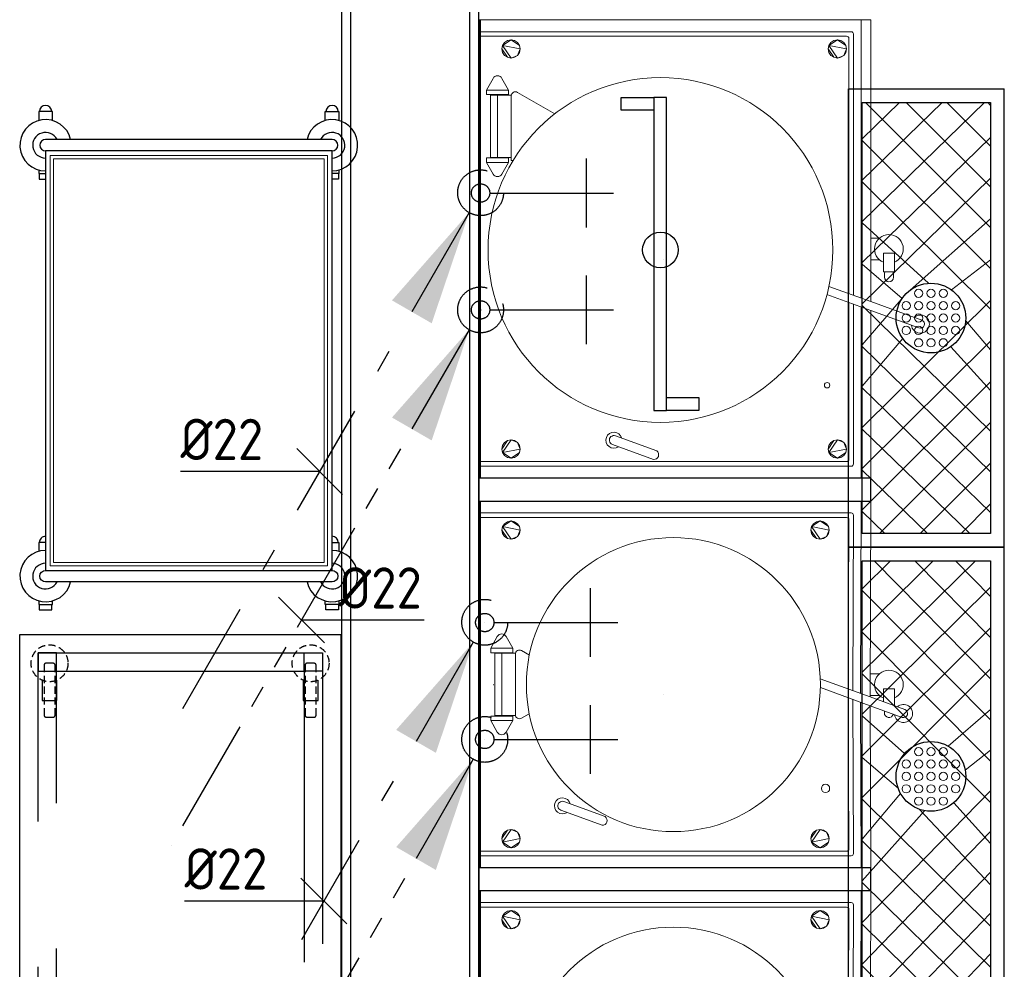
# Model space of a CAD drawing. Header units: millimetres. Extents: x -110 to 230337154, y -20 to 1103899040.
# Tile 27 of 58: x 115176824 to 115178972, y 551929401 to 551931473. Entities that reach past the tile are written whole.
import ezdxf

# ---------------------------------------------------------------- set-up
doc = ezdxf.new("R2010")
doc.units = ezdxf.units.MM
doc.header["$LTSCALE"] = 50
for name, pattern in [('2322109', [10, 5, -2, 1, -2]), ('2322109_a', [10, 5, -2, 1, -2]), ('2322110', [10, 5, -1, 1, -1, 1, -1]), ('2322110_a', [10, 5, -1, 1, -1, 1, -1]), ('DASHED', [19.049999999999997, 12.7, -6.35]), ('DASHED2', [9.375, 6.25, -3.125]), ('SMALL_DASH', [1.5, 0.5, -1])]:
    doc.linetypes.add(name, pattern=pattern)
doc.layers.get('0').update_dxf_attribs({"lineweight": 5})
for name, color, linetype in [('2D APPARATUUR', 7, 'Continuous'), ('2D APPARATUUR ONDERBOUW', 40, 'DASHED'), ('ONDERLEGGER ALN_L73.11_Apparaten', 252, 'Continuous'), ('ONDERLEGGER Vloergoot-Put', 251, 'Continuous'), ('WL531---', 5, '2322109'), ('WL532---', 1, '2322110'), ('WM531---', 1, 'Continuous'), ('WM532---', 1, 'Continuous')]:
    doc.layers.add(name, color=color, linetype=linetype)
doc.layers.get('ONDERLEGGER ALN_L73.11_Apparaten').off()
doc.styles.add('DVD_VBC_Arial', font='arial.ttf')
doc.styles.add('STABICAD-018', font='ISOCP.SHX', dxfattribs={"height": 90})

# ---------------------------------------------------------------- blocks, each defined once
blk = doc.blocks.new('*U45')
at = {"layer": 'ONDERLEGGER Vloergoot-Put', "lineweight": 5}
h = blk.add_hatch(dxfattribs=at)
h.set_pattern_fill('NET', color=256, scale=20, angle=45, style=0)
h.set_pattern_definition([(45, (-11346.43256040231, -8445.859510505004), (-44.90128060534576, 44.90128060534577), []), (135, (-11346.43256040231, -8445.859510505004), (-44.90128060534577, -44.90128060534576), [])])
edge = h.paths.add_edge_path(flags=16)
edge.add_arc((0, -150), 76.02373345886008, 0, 360)
h.paths.add_polyline_path([(-470, -7.275957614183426e-12), (470, 0), (470, -280), (-470, -280.0000000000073)])
at = {"layer": 'ONDERLEGGER Vloergoot-Put'}
for p, q in [((-500, -310.0000000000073), (-500, 29.99999999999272)), ((-500, 29.99999999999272), (500, 30)), ((500, 30), (500, -310)), ((-470, -7.275957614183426e-12), (470, 0)), ((470, 0), (470, -280)), ((-470, -280.0000000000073), (-470, -7.275957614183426e-12)), ((470, -280), (-470, -280.0000000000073)), ((-500, -310.0000000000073), (500, -310))]:
    blk.add_line(p, q, dxfattribs=at)
blk.add_circle((0, -150), 76.02373345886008, dxfattribs=at)
at = {"layer": 'ONDERLEGGER Vloergoot-Put', "lineweight": 5}
for centre in [(-27, -96), (0, -96), (27, -96), (-54, -123), (-27, -123), (0, -123), (27, -123), (54, -123), (-54, -150), (-27, -150), (0, -150), (27, -150), (54, -150), (-54, -177), (-27, -177), (0, -177), (27, -177), (54, -177), (-27, -204), (0, -204), (27, -204)]:
    blk.add_circle(centre, 9, dxfattribs=at)
blk = doc.blocks.new('WIEL MET REM')
at = {"layer": '2D APPARATUUR ONDERBOUW', "linetype": 'DASHED2', "ltscale": 0.05}
blk.add_lwpolyline([(-113.384036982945, -52.22456248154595), (-4, -52.22456248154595, 0.414213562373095), (0, -48.22456248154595), (0, -32.22456248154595, 0.414213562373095), (-4, -28.22456248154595), (-113.384036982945, -28.22456248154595, 0.414213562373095), (-117.384036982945, -32.22456248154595), (-117.384036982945, -48.22456248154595, 0.414213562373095)], format="xyb", close=True, dxfattribs=at)
at = {"layer": '2D APPARATUUR ONDERBOUW', "linetype": 'DASHED2', "ltscale": 5}
blk.add_lwpolyline([(-36.8252048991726, -24.04062875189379), (-80.99865854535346, -24.04062875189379), (-80.99865854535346, -56.4084962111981), (-36.8252048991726, -56.4084962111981)], dxfattribs=at)
at = {"layer": '2D APPARATUUR ONDERBOUW', "linetype": 'DASHED2', "ltscale": 0.05}
blk.add_circle((0, -40.22456248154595), 40.22456248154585, dxfattribs=at)
blk = doc.blocks.new('Mobiel werktafel 1400x700')
at = {"layer": '2D APPARATUUR'}
blk.add_lwpolyline([(57.38409040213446, 700.4331736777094), (1457.411660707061, 700.4331736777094), (1457.411660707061, 2.852521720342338e-05), (57.38409040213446, 2.852521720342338e-05)], close=True, dxfattribs=at)
at = {"layer": '2D APPARATUUR ONDERBOUW'}
for points in [[(97.38409040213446, 660.4331736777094), (1417.411660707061, 660.4331736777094), (1417.411660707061, 40.0000285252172), (97.38409040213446, 40.0000285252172)], [(137.3840904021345, 620.4331736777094), (97.38409040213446, 620.4331736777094), (97.38409040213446, 660.4331736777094), (137.3840904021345, 660.4331736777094)], [(1377.411660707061, 620.4331736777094), (1417.411660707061, 620.4331736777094), (1417.411660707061, 660.4331736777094), (1377.411660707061, 660.4331736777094)], [(137.3840904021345, 620.4331736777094), (1377.411660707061, 620.4331736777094), (1377.411660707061, 80.0000285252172), (137.3840904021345, 80.0000285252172)], [(97.38409040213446, 40.0000285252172), (137.3840904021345, 40.0000285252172), (137.3840904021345, 80.0000285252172), (97.38409040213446, 80.0000285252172)], [(1377.411660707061, 80.0000285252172), (1417.411660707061, 80.0000285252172), (1417.411660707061, 40.0000285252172), (1377.411660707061, 40.0000285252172)]]:
    blk.add_lwpolyline(points, close=True, dxfattribs=at)
for p in [(117.3840904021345, 675.5146795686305), (1394.719020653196, 675.5146795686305), (117.3840904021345, 106.0082362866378), (1394.719020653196, 106.0082362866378)]:
    blk.add_blockref('WIEL MET REM', p)
blk = doc.blocks.new('ASCOBLOK MES150')
at = {"lineweight": 9}
for p, q in [((0, 0), (0, 854.999332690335)), ((0, 854.999332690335), (1000, 854.999332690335)), ((0, 853.499332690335), (1000, 853.499332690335)), ((0, 851.499332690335), (1000, 851.499332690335)), ((26, 851.499332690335), (26, 42.99933269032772)), ((36, 52.99933269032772), (36, 851.499332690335)), ((663.3033647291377, 824.1658324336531), (688.7331405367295, 838.599352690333)), ((688.7331405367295, 838.599352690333), (698.7331405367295, 838.599352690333)), ((688.7331405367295, 838.599352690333), (688.7331405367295, 790.599352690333)), ((698.7331405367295, 838.599352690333), (698.7331405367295, 790.599352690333)), ((846.7331405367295, 838.599352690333), (836.7331405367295, 838.599352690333)), ((836.7331405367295, 838.599352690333), (836.7331405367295, 790.599352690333)), ((872.1629163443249, 824.1658324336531), (846.7331405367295, 838.599352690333)), ((846.7331405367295, 838.599352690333), (846.7331405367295, 790.599352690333)), ((964, 851.499332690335), (964, 52.99933269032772)), ((974, 42.99933269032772), (974, 851.499332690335)), ((1000, 854.999332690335), (1000, 0)), ((699.7331405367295, 829.599352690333), (835.7331405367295, 829.599352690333)), ((699.7331405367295, 784.599352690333), (699.7331405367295, 829.599352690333)), ((835.7331405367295, 829.599352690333), (835.7331405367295, 784.599352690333)), ((688.7331405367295, 790.599352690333), (663.3033645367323, 805.032872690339)), ((699.7331405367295, 814.599352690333), (835.7331405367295, 814.599352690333)), ((846.7331405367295, 790.599352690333), (872.1629165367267, 805.032872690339)), ((698.7331405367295, 790.599352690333), (688.7331405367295, 790.599352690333)), ((692.7331405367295, 780.6306853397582), (692.7331405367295, 784.599352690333)), ((692.7331405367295, 784.599352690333), (833.7331405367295, 784.599352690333)), ((835.7331405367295, 784.599352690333), (699.7331405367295, 784.599352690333)), ((836.7331405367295, 790.599352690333), (846.7331405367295, 790.599352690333)), ((841.5273691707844, 771.0993526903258), (794.630115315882, 689.8709251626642)), ((73.42705132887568, 564.0184881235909), (40.65889297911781, 473.9887129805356)), ((59.45274539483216, 467.148310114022), (92.22090374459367, 557.1780852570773)), ((400.7058947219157, 95.83321410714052), (365.8254573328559, 0)), ((384.9806572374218, 0), (418.3138041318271, 91.58206841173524)), ((383.2957856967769, 47.99933269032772), (41, 47.99933269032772)), ((959, 47.99933269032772), (402.4509856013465, 47.99933269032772)), ((31, 37.99933269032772), (379.6560833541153, 37.99933269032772)), ((398.8112832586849, 37.99933269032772), (969, 37.99933269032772)), ((0, 20.95988969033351), (373.4542332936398, 20.95988969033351)), ((365.8254573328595, 0), (0, 0)), ((327.6714589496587, -104.8272490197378), (365.8254573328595, 0)), ((384.9806572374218, 0), (344.5859261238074, -110.9836115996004)), ((1000, 0), (384.9806572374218, 0)), ((392.6094331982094, 20.95988969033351), (1000, 20.95988969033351)), ((476.5017892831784, 0), (476.5017892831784, -18.67788568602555)), ((523.4985279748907, 0), (523.4985279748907, -18.44738724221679)), ((445.7041443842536, -29.29753093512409), (438.3591418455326, -29.32658087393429)), ((450.6421386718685, -30.70513626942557), (445.7041443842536, -29.29753093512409)), ((450.3999999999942, -27.56539017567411), (490.7297973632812, -27.56539017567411)), ((450.3999999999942, -51.16539017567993), (450.3999999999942, -27.56539017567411)), ((490.7297973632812, -27.56539017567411), (490.7297973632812, -51.16539017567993)), ((438.2165039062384, -49.3653901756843), (445.718103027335, -49.3653901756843)), ((445.718103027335, -49.3653901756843), (450.6421386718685, -48.02564408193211)), ((490.7297973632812, -51.16539017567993), (450.3999999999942, -51.16539017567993))]:
    blk.add_line(p, q, dxfattribs=at)
for centre, radius in [((497.7332105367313, 459.1218287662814), 376.0224960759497), ((202.7332175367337, 95.59934469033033), 5.999996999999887)]:
    blk.add_circle(centre, radius, dxfattribs=at)
at = {"lineweight": 9, "extrusion": (0, 0, -1)}
for centre, radius, start, end in [((-668.7331401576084, 814.5993525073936), 10.999999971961, 299.578526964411, 60.421474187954), ((-833.7331405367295, 775.599352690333), 8.999999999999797, 90, 209.9999999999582), ((-41, 52.99933269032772), 4.999999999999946, 270, 0), ((-959, 52.99933269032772), 4.999999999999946, 180, 270)]:
    blk.add_arc(centre, radius, start, end, dxfattribs=at)
at = {"lineweight": 9}
for centre, radius, start, end in [((866.7331409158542, 814.5993525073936), 10.999999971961, 299.578526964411, 60.421474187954), ((82.82397753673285, 560.598286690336), 17.50000000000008, 284.8499045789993, 215.150095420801), ((82.82397753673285, 560.598286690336), 9.999999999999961, 339.999999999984, 159.9999999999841), ((51.14437341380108, 473.5592897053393), 10.49427006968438, 177.6548142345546, 322.3451857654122), ((31, 42.99933269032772), 5.000000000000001, 180, 270), ((969, 42.99933269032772), 4.999999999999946, 270, 0), ((500.1017889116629, -39.28421599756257), 31.33019041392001, 202.2856514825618, 158.0348480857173), ((438.3987723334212, -39.34677527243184), 10.02027276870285, 90.22660716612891, 268.9577342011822), ((336.1286925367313, -107.9054303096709), 19.68784349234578, 97.20238060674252, 42.79761939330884), ((336.1286925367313, -107.9054303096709), 9.000000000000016, 159.9999999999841, 339.999999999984)]:
    blk.add_arc(centre, radius, start, end, dxfattribs=at)
mesh = blk.add_polyface(dxfattribs=at)
corners = [(83.5, 784.999332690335), (81.97759065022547, 792.6530013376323), (77.64213562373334, 799.1414683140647), (71.15366864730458, 803.4769233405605), (63.5, 804.999332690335), (55.84633135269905, 803.4769233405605), (49.3578643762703, 799.1414683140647), (45.02240934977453, 792.6530013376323), (43.5, 784.999332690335), (45.02240934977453, 777.3456640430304), (49.3578643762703, 770.8571970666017), (55.84633135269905, 766.5217420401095), (63.5, 764.999332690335), (71.15366864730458, 766.5217420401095), (77.64213562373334, 770.8571970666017), (81.97759065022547, 777.3456640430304)]
mesh.append_faces([[corners[k] for k in face] for face in [(0, 5, 12, 14)]], dxfattribs={"vtx0": -1, "vtx1": -1, "vtx2": -1, "vtx3": -1})
mesh.append_faces([[corners[k] for k in face] for face in [(8, 11, 12, 5)]], dxfattribs={"vtx0": -1, "vtx2": -1, "vtx3": -1})
mesh.append_faces([[corners[k] for k in face] for face in [(15, 0, 14), (3, 4, 1, 2)]], dxfattribs={"vtx1": -1})
mesh.append_faces([[corners[k] for k in face] for face in [(4, 5, 0, 1)]], dxfattribs={"vtx1": -1, "vtx3": -1})
mesh.append_faces([[corners[k] for k in face] for face in [(6, 7, 8, 5), (12, 13, 14)]], dxfattribs={"vtx2": -1})
mesh.append_faces([[corners[k] for k in face] for face in [(8, 9, 10, 11)]], dxfattribs={"vtx3": -1})
mesh = blk.add_polyface(dxfattribs=at)
corners = [(916.5, 784.999332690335), (918.0224093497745, 792.6530013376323), (922.3578643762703, 799.1414683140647), (928.846331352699, 803.4769233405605), (936.5, 804.999332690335), (944.1536686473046, 803.4769233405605), (950.6421356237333, 799.1414683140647), (954.9775906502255, 792.6530013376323), (956.5, 784.999332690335), (954.9775906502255, 777.3456640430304), (950.6421356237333, 770.8571970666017), (944.1536686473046, 766.5217420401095), (936.5, 764.999332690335), (928.846331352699, 766.5217420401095), (922.3578643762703, 770.8571970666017), (918.0224093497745, 777.3456640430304)]
mesh.append_faces([[corners[k] for k in face] for face in [(5, 8, 7, 6), (14, 0, 15)]], dxfattribs={"vtx0": -1})
mesh.append_faces([[corners[k] for k in face] for face in [(14, 12, 5, 0)]], dxfattribs={"vtx0": -1, "vtx1": -1, "vtx2": -1, "vtx3": -1})
mesh.append_faces([[corners[k] for k in face] for face in [(5, 12, 11, 8)]], dxfattribs={"vtx0": -1, "vtx2": -1, "vtx3": -1})
mesh.append_faces([[corners[k] for k in face] for face in [(2, 1, 4, 3)]], dxfattribs={"vtx1": -1})
mesh.append_faces([[corners[k] for k in face] for face in [(1, 0, 5, 4)]], dxfattribs={"vtx1": -1, "vtx3": -1})
mesh.append_faces([[corners[k] for k in face] for face in [(14, 13, 12)]], dxfattribs={"vtx2": -1})
mesh.append_faces([[corners[k] for k in face] for face in [(11, 10, 9, 8)]], dxfattribs={"vtx3": -1})
mesh = blk.add_polyface(dxfattribs=at)
corners = [(83.5, 73), (81.97759065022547, 80.65366864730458), (77.64213562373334, 87.14213562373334), (71.15366864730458, 91.4775906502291), (63.5, 93), (55.84633135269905, 91.4775906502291), (49.3578643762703, 87.14213562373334), (45.02240934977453, 80.65366864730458), (43.5, 73), (45.02240934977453, 65.34633135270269), (49.3578643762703, 58.85786437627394), (55.84633135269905, 54.52240934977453), (63.5, 53), (71.15366864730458, 54.52240934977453), (77.64213562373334, 58.85786437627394), (81.97759065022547, 65.34633135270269)]
mesh.append_faces([[corners[k] for k in face] for face in [(0, 5, 12, 14)]], dxfattribs={"vtx0": -1, "vtx1": -1, "vtx2": -1, "vtx3": -1})
mesh.append_faces([[corners[k] for k in face] for face in [(8, 11, 12, 5)]], dxfattribs={"vtx0": -1, "vtx2": -1, "vtx3": -1})
mesh.append_faces([[corners[k] for k in face] for face in [(15, 0, 14), (3, 4, 1, 2)]], dxfattribs={"vtx1": -1})
mesh.append_faces([[corners[k] for k in face] for face in [(4, 5, 0, 1)]], dxfattribs={"vtx1": -1, "vtx3": -1})
mesh.append_faces([[corners[k] for k in face] for face in [(6, 7, 8, 5), (12, 13, 14)]], dxfattribs={"vtx2": -1})
mesh.append_faces([[corners[k] for k in face] for face in [(8, 9, 10, 11)]], dxfattribs={"vtx3": -1})
mesh = blk.add_polyface(dxfattribs=at)
corners = [(916.5, 73), (918.0224093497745, 80.65366864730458), (922.3578643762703, 87.14213562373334), (928.846331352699, 91.4775906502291), (936.5, 93), (944.1536686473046, 91.4775906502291), (950.6421356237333, 87.14213562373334), (954.9775906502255, 80.65366864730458), (956.5, 73), (954.9775906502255, 65.34633135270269), (950.6421356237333, 58.85786437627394), (944.1536686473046, 54.52240934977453), (936.5, 53), (928.846331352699, 54.52240934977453), (922.3578643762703, 58.85786437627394), (918.0224093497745, 65.34633135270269)]
mesh.append_faces([[corners[k] for k in face] for face in [(5, 8, 7, 6), (14, 0, 15)]], dxfattribs={"vtx0": -1})
mesh.append_faces([[corners[k] for k in face] for face in [(14, 12, 5, 0)]], dxfattribs={"vtx0": -1, "vtx1": -1, "vtx2": -1, "vtx3": -1})
mesh.append_faces([[corners[k] for k in face] for face in [(5, 12, 11, 8)]], dxfattribs={"vtx0": -1, "vtx2": -1, "vtx3": -1})
mesh.append_faces([[corners[k] for k in face] for face in [(2, 1, 4, 3)]], dxfattribs={"vtx1": -1})
mesh.append_faces([[corners[k] for k in face] for face in [(1, 0, 5, 4)]], dxfattribs={"vtx1": -1, "vtx3": -1})
mesh.append_faces([[corners[k] for k in face] for face in [(14, 13, 12)]], dxfattribs={"vtx2": -1})
mesh.append_faces([[corners[k] for k in face] for face in [(11, 10, 9, 8)]], dxfattribs={"vtx3": -1})
blk = doc.blocks.new('A$Cc48daf8c')
at = {"layer": '2D APPARATUUR', "linetype": 'Continuous'}
for points in [[(802.7483873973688, 672.3145108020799), (830.731351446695, 672.3145108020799), (830.731351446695, 601.0749184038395), (802.7483873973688, 601.0749184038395)], [(830.731351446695, 601.0749184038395), (147.8460234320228, 601.0749184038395), (147.8460234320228, 573.8763432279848), (830.731351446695, 573.8763432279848)], [(147.8460234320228, 573.8763432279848), (175.828987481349, 573.8763432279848), (175.828987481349, 502.6367508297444), (147.8460234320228, 502.6367508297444)]]:
    blk.add_lwpolyline(points, close=True, dxfattribs=at)
blk.add_circle((497.7332105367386, 586.7151025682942), 38.95571394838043, dxfattribs=at)
blk.add_blockref('ASCOBLOK MES150', (0, 127.5932738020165), dxfattribs=at)
blk = doc.blocks.new('ASCOBLOC MES100')
at = {"lineweight": 9}
for p, q in [((0, 0), (0, 854.9993326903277)), ((0, 854.9993326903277), (800, 854.9993326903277)), ((0, 853.4993326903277), (800, 853.4993326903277)), ((0, 851.4993326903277), (800, 851.4993326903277)), ((26, 851.4993326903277), (26, 42.99933269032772)), ((36, 52.99933269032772), (36, 851.4993326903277)), ((764, 851.4993326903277), (764, 52.99933269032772)), ((774, 42.99933269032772), (774, 851.4993326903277)), ((800, 854.9993326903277), (800, 0)), ((295.5702241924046, 815.0419326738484), (321, 829.4754529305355)), ((321, 829.4754529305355), (331, 829.4754529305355)), ((321, 829.4754529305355), (321, 781.4754529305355)), ((331, 829.4754529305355), (331, 781.4754529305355)), ((468, 820.4754529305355), (332, 820.4754529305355)), ((332, 820.4754529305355), (332, 775.4754529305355)), ((468, 775.4754529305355), (468, 820.4754529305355)), ((479, 829.4754529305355), (469, 829.4754529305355)), ((469, 829.4754529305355), (469, 781.4754529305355)), ((504.4297758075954, 815.0419326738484), (479, 829.4754529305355)), ((479, 829.4754529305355), (479, 781.4754529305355)), ((321, 781.4754529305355), (295.5702240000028, 795.9089729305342)), ((468, 805.4754529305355), (332, 805.4754529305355)), ((479, 781.4754529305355), (504.4297759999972, 795.9089729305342)), ((331, 781.4754529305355), (321, 781.4754529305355)), ((332, 775.4754529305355), (468, 775.4754529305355)), ((334, 775.4754529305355), (466, 775.4754529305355)), ((469, 781.4754529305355), (479, 781.4754529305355)), ((335.82181516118, 745.319975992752), (326.2057713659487, 761.9754529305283)), ((473.7942286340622, 761.9754529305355), (464.0734262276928, 745.138528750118)), ((125.6030737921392, 676.3956543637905), (92.83491544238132, 586.3658792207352)), ((111.6287678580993, 579.5254763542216), (144.3969262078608, 669.5552514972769)), ((393.0006493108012, 110.3113070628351), (353.4377884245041, 1.59957976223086)), ((372.5929875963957, 1.59957976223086), (412.2237081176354, 110.4977478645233)), ((370.9081168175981, 49.59891245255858), (41, 47.99933269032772)), ((759, 47.99933269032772), (390.0633163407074, 49.59891245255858)), ((0, 20.95988969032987), (361.0665643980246, 22.5594694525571)), ((31, 37.99933269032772), (367.2684144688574, 39.59891245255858)), ((380.221763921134, 22.5594694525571), (800, 20.95988969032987)), ((386.4236139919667, 39.59891245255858), (769, 37.99933269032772)), ((353.4377884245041, 1.59957976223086), (0, 0)), ((328.0703016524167, -68.08335696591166), (353.4377884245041, 1.59957976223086)), ((372.5929875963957, 1.59957976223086), (344.9847688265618, -74.23971954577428)), ((800, 0), (372.5929875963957, 1.59957976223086)), ((375.9000003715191, 0), (375.9000003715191, -18.67788568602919)), ((422.8967390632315, 0), (422.8967390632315, -18.44738724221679)), ((342.182985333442, -29.30907722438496), (337.7573529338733, -29.32658087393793)), ((361.9728354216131, -27.56539017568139), (390.128008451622, -27.56539017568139)), ((390.128008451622, -27.56539017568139), (390.128008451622, -51.16539017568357)), ((390.128008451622, -51.16539017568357), (353.3831378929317, -51.16539017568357))]:
    blk.add_line(p, q, dxfattribs=at)
for centre, radius in [((399.5030221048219, 430.9754529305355), 320.7300660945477), ((173, 98.99933269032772), 9.000000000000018)]:
    blk.add_circle(centre, radius, dxfattribs=at)
at = {"lineweight": 9, "extrusion": (0, 0, -1)}
for centre, radius, start, end in [((-300.9999996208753, 805.4754527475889), 10.99999997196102, 299.578526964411, 60.421474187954), ((-334.0000001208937, 766.4754528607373), 9.000000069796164, 330.0000007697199, 89.99999923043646), ((-466, 766.4754529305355), 8.999999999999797, 90, 209.9999999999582), ((-41, 52.99933269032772), 4.999999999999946, 270, 0), ((-759, 52.99933269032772), 4.999999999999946, 180, 270)]:
    blk.add_arc(centre, radius, start, end, dxfattribs=at)
at = {"lineweight": 9}
for centre, radius, start, end in [((499.000000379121, 805.4754527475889), 10.99999997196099, 299.578526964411, 60.421474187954), ((135, 672.9754529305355), 17.50000000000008, 284.8499045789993, 215.150095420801), ((135, 672.9754529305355), 10.00000000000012, 339.999999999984, 159.9999999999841), ((103.3203958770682, 585.9364559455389), 10.49427006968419, 177.6548142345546, 322.3451857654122), ((31, 42.99933269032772), 5.000000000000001, 180, 270), ((769, 42.99933269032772), 4.999999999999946, 270, 0), ((399.5, -39.28421599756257), 31.33019041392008, 202.2856514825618, 158.0348480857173), ((337.7969834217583, -39.34677527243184), 10.02027276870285, 90.22660716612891, 253.9393571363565), ((336.5275352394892, -71.16153825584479), 19.68784349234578, 97.20238060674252, 42.79761939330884), ((336.5275352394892, -71.16153825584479), 9.000000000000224, 159.9999999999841, 339.999999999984)]:
    blk.add_arc(centre, radius, start, end, dxfattribs=at)
mesh = blk.add_polyface(dxfattribs=at)
corners = [(83.5, 784.9993326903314), (81.97759065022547, 792.6530013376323), (77.6421356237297, 799.1414683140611), (71.15366864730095, 803.4769233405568), (63.5, 804.9993326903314), (55.84633135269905, 803.4769233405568), (49.3578643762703, 799.1414683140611), (45.02240934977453, 792.6530013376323), (43.5, 784.9993326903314), (45.02240934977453, 777.3456640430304), (49.3578643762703, 770.8571970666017), (55.84633135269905, 766.5217420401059), (63.5, 764.9993326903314), (71.15366864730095, 766.5217420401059), (77.6421356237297, 770.8571970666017), (81.97759065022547, 777.3456640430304)]
mesh.append_faces([[corners[k] for k in face] for face in [(0, 5, 12, 14)]], dxfattribs={"vtx0": -1, "vtx1": -1, "vtx2": -1, "vtx3": -1})
mesh.append_faces([[corners[k] for k in face] for face in [(8, 11, 12, 5)]], dxfattribs={"vtx0": -1, "vtx2": -1, "vtx3": -1})
mesh.append_faces([[corners[k] for k in face] for face in [(15, 0, 14), (3, 4, 1, 2)]], dxfattribs={"vtx1": -1})
mesh.append_faces([[corners[k] for k in face] for face in [(4, 5, 0, 1)]], dxfattribs={"vtx1": -1, "vtx3": -1})
mesh.append_faces([[corners[k] for k in face] for face in [(6, 7, 8, 5), (12, 13, 14)]], dxfattribs={"vtx2": -1})
mesh.append_faces([[corners[k] for k in face] for face in [(8, 9, 10, 11)]], dxfattribs={"vtx3": -1})
mesh = blk.add_polyface(dxfattribs=at)
corners = [(716.5, 784.9993326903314), (718.0224093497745, 792.6530013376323), (722.3578643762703, 799.1414683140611), (728.846331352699, 803.4769233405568), (736.5, 804.9993326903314), (744.153668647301, 803.4769233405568), (750.6421356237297, 799.1414683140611), (754.9775906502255, 792.6530013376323), (756.5, 784.9993326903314), (754.9775906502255, 777.3456640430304), (750.6421356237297, 770.8571970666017), (744.153668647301, 766.5217420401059), (736.5, 764.9993326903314), (728.846331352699, 766.5217420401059), (722.3578643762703, 770.8571970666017), (718.0224093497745, 777.3456640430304)]
mesh.append_faces([[corners[k] for k in face] for face in [(5, 8, 7, 6), (14, 0, 15)]], dxfattribs={"vtx0": -1})
mesh.append_faces([[corners[k] for k in face] for face in [(14, 12, 5, 0)]], dxfattribs={"vtx0": -1, "vtx1": -1, "vtx2": -1, "vtx3": -1})
mesh.append_faces([[corners[k] for k in face] for face in [(5, 12, 11, 8)]], dxfattribs={"vtx0": -1, "vtx2": -1, "vtx3": -1})
mesh.append_faces([[corners[k] for k in face] for face in [(2, 1, 4, 3)]], dxfattribs={"vtx1": -1})
mesh.append_faces([[corners[k] for k in face] for face in [(1, 0, 5, 4)]], dxfattribs={"vtx1": -1, "vtx3": -1})
mesh.append_faces([[corners[k] for k in face] for face in [(14, 13, 12)]], dxfattribs={"vtx2": -1})
mesh.append_faces([[corners[k] for k in face] for face in [(11, 10, 9, 8)]], dxfattribs={"vtx3": -1})
mesh = blk.add_polyface(dxfattribs=at)
corners = [(83.5, 110.9993326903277), (81.97759065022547, 118.6530013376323), (77.6421356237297, 125.1414683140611), (71.15366864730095, 129.4769233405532), (63.5, 130.9993326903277), (55.84633135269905, 129.4769233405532), (49.3578643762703, 125.1414683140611), (45.02240934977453, 118.6530013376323), (43.5, 110.9993326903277), (45.02240934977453, 103.3456640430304), (49.3578643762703, 96.85719706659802), (55.84633135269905, 92.52174204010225), (63.5, 90.99933269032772), (71.15366864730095, 92.52174204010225), (77.6421356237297, 96.85719706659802), (81.97759065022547, 103.3456640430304)]
mesh.append_faces([[corners[k] for k in face] for face in [(0, 5, 12, 14)]], dxfattribs={"vtx0": -1, "vtx1": -1, "vtx2": -1, "vtx3": -1})
mesh.append_faces([[corners[k] for k in face] for face in [(8, 11, 12, 5)]], dxfattribs={"vtx0": -1, "vtx2": -1, "vtx3": -1})
mesh.append_faces([[corners[k] for k in face] for face in [(15, 0, 14), (3, 4, 1, 2)]], dxfattribs={"vtx1": -1})
mesh.append_faces([[corners[k] for k in face] for face in [(4, 5, 0, 1)]], dxfattribs={"vtx1": -1, "vtx3": -1})
mesh.append_faces([[corners[k] for k in face] for face in [(6, 7, 8, 5), (12, 13, 14)]], dxfattribs={"vtx2": -1})
mesh.append_faces([[corners[k] for k in face] for face in [(8, 9, 10, 11)]], dxfattribs={"vtx3": -1})
mesh = blk.add_polyface(dxfattribs=at)
corners = [(716.5, 110.9993326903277), (718.0224093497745, 118.6530013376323), (722.3578643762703, 125.1414683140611), (728.846331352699, 129.4769233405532), (736.5, 130.9993326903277), (744.153668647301, 129.4769233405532), (750.6421356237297, 125.1414683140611), (754.9775906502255, 118.6530013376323), (756.5, 110.9993326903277), (754.9775906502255, 103.3456640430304), (750.6421356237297, 96.85719706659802), (744.153668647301, 92.52174204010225), (736.5, 90.99933269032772), (728.846331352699, 92.52174204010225), (722.3578643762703, 96.85719706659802), (718.0224093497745, 103.3456640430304)]
mesh.append_faces([[corners[k] for k in face] for face in [(5, 8, 7, 6), (14, 0, 15)]], dxfattribs={"vtx0": -1})
mesh.append_faces([[corners[k] for k in face] for face in [(14, 12, 5, 0)]], dxfattribs={"vtx0": -1, "vtx1": -1, "vtx2": -1, "vtx3": -1})
mesh.append_faces([[corners[k] for k in face] for face in [(5, 12, 11, 8)]], dxfattribs={"vtx0": -1, "vtx2": -1, "vtx3": -1})
mesh.append_faces([[corners[k] for k in face] for face in [(2, 1, 4, 3)]], dxfattribs={"vtx1": -1})
mesh.append_faces([[corners[k] for k in face] for face in [(1, 0, 5, 4)]], dxfattribs={"vtx1": -1, "vtx3": -1})
mesh.append_faces([[corners[k] for k in face] for face in [(14, 13, 12)]], dxfattribs={"vtx2": -1})
mesh.append_faces([[corners[k] for k in face] for face in [(11, 10, 9, 8)]], dxfattribs={"vtx3": -1})
blk = doc.blocks.new('A$C90c93b0f')
at = {"layer": '2D APPARATUUR', "linetype": 'Continuous'}
blk.add_blockref('ASCOBLOC MES100', (0, 90.84938174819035), dxfattribs=at)
blk = doc.blocks.new('*U250')
at = {"color": 0, "linetype": '2322109'}
blk.add_circle((0, 0), 20, dxfattribs=at)
at = {"color": 2, "style": 'DVD_VBC_Arial'}
for tag in ['SECTIONCODE', 'CODE', 'CODE2', 'INDICATIONTEXT', 'POSITIONCODE', 'LABEL']:
    blk.add_attdef(tag, (0, 0), '', height=1.2, dxfattribs=at)
at = {"color": 1, "style": 'DVD_VBC_Arial'}
blk.add_attdef('PRODUCTCODE', (0, 0), '', height=1.8, dxfattribs=at)
blk = doc.blocks.new('TAP_SINGLE_COLD')
at = {"color": 0, "linetype": 'Continuous'}
for p, q in [((0, 0), (0, 269.9999999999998)), ((-75, 209.9999999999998), (75, 209.9999999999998))]:
    blk.add_line(p, q, dxfattribs=at)
blk = doc.blocks.new('*U330')
at = {"color": 2, "linetype": 'SMALL_DASH'}
blk.add_line((0, 0), (1, 0), dxfattribs=at)
at = {"color": 2, "style": 'DVD_VBC_Arial'}
for tag in ['SECTIONCODE', 'CODE', 'CODE2', 'INDICATIONTEXT', 'POSITIONCODE', 'LABEL']:
    blk.add_attdef(tag, (0, 0), '', height=1.2, dxfattribs=at)
at = {"color": 1, "style": 'DVD_VBC_Arial'}
blk.add_attdef('PRODUCTCODE', (0, 0), '', height=1.8, dxfattribs=at)
blk = doc.blocks.new('*U599')
at = {"linetype": '2322109'}
blk.add_hatch(color=2, dxfattribs=at).paths.add_polyline_path([(-25, -43.30127012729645), (-106.6987298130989, -284.8076211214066), (-193.3012701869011, -234.8076211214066)], flags=0)
at = {"color": 0, "linetype": '2322109'}
blk.add_line((0, 0), (0, 0, 1), dxfattribs=at)
at = {"color": 2, "linetype": '2322109_a'}
blk.add_line((-25, -43.30127012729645, 1), (-675, -1169.134295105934, 1), dxfattribs=at)
at = {"color": 2, "linetype": '2322109'}
blk.add_circle((0, 0, 1), 50, dxfattribs=at)
at = {"color": 2}
for tag, p, style in [('SECTIONCODE', (150, 150), 'DVD_VBC_Arial'), ('POSITIONCODE', (150, 150), 'DVD_VBC_Arial'), ('CODE', (0, 100), 'STABICAD-018'), ('FLOORCODE', (0, 0, -50), 'STABICAD-018')]:
    blk.add_attdef(tag, p, '', height=1.2, dxfattribs=dict(at, style=style))
blk = doc.blocks.new('*U600')
at = {"color": 0, "linetype": 'Continuous'}
for p, q in [((-50, 50), (49.99999999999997, -50)), ((-68.20898020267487, 0), (-303.6142951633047, 0)), ((0, 0), (-68.20898020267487, 8.353190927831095e-15))]:
    blk.add_line(p, q, dxfattribs=at)
at = {"color": 0, "linetype": 'Continuous', "style": 'STABICAD-018'}
blk.add_text('%%c22', height=90, dxfattribs=at).set_placement((-303.6142951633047, 25))
at = {"color": 2, "style": 'DVD_VBC_Arial'}
blk.add_attdef('CODE', (0, 0), '', height=1.2, dxfattribs=at)
blk = doc.blocks.new('*U597')
at = {"color": 2, "linetype": 'SMALL_DASH'}
blk.add_line((0, 0), (1, 0), dxfattribs=at)
at = {"color": 2, "style": 'DVD_VBC_Arial'}
for tag in ['SECTIONCODE', 'CODE', 'CODE2', 'INDICATIONTEXT', 'POSITIONCODE', 'LABEL']:
    blk.add_attdef(tag, (0, 0), '', height=1.2, dxfattribs=at)
at = {"color": 1, "style": 'DVD_VBC_Arial'}
blk.add_attdef('PRODUCTCODE', (0, 0), '', height=1.8, dxfattribs=at)
blk = doc.blocks.new('*U596')
at = {"linetype": '2322110'}
blk.add_hatch(color=2, dxfattribs=at).paths.add_polyline_path([(-25, -43.30127012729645), (-106.6987298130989, -284.8076211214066), (-193.3012701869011, -234.8076211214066)], flags=0)
at = {"color": 0, "linetype": '2322110'}
blk.add_line((0, 0), (0, 0, 1), dxfattribs=at)
at = {"color": 2, "linetype": '2322110_a'}
blk.add_line((-25, -43.30127012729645, 1), (-675, -1169.134295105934, 1), dxfattribs=at)
at = {"color": 2, "linetype": '2322110'}
blk.add_circle((0, 0, 1), 50, dxfattribs=at)
at = {"color": 2}
for tag, p, style in [('SECTIONCODE', (150, 150), 'DVD_VBC_Arial'), ('POSITIONCODE', (150, 150), 'DVD_VBC_Arial'), ('CODE', (0, 100), 'STABICAD-018'), ('FLOORCODE', (0, 0, -50), 'STABICAD-018')]:
    blk.add_attdef(tag, p, '', height=1.2, dxfattribs=dict(at, style=style))
blk = doc.blocks.new('*U598')
at = {"color": 0, "linetype": 'Continuous'}
for p, q in [((50, -50), (-49.99999999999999, 49.99999999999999)), ((0, 0), (31.87490543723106, 0)), ((31.87490543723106, 0), (267.2802203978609, 0))]:
    blk.add_line(p, q, dxfattribs=at)
at = {"color": 0, "linetype": 'Continuous', "style": 'STABICAD-018'}
blk.add_text('%%c22', height=90, dxfattribs=at).set_placement((81.87490543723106, 25))
at = {"color": 2, "style": 'DVD_VBC_Arial'}
blk.add_attdef('CODE', (0, 0), '', height=1.2, dxfattribs=at)
blk = doc.blocks.new('*U325')
at = {"color": 0, "linetype": '2322110'}
blk.add_circle((0, 0), 20, dxfattribs=at)
at = {"color": 2, "style": 'DVD_VBC_Arial'}
for tag in ['SECTIONCODE', 'CODE', 'CODE2', 'INDICATIONTEXT', 'POSITIONCODE', 'LABEL']:
    blk.add_attdef(tag, (0, 0), '', height=1.2, dxfattribs=at)
at = {"color": 1, "style": 'DVD_VBC_Arial'}
blk.add_attdef('PRODUCTCODE', (0, 0), '', height=1.8, dxfattribs=at)

msp = doc.modelspace()

# ---------------------------------------------------------------- linework, layer by layer
for p, q in [((115178229.3958626, 551930950.4936982), (115178229.3958626, 551930950.4936982)), ((115178229.3958626, 551930000.5095382), (115178229.3958626, 551930000.5095382))]:
    msp.add_line(p, q)
at = {"layer": '2D APPARATUUR'}
for points in [[(115177525.99, 551927272.005), (115177825.99, 551927272.005), (115177825.99, 551931973.0124345), (115177525.99, 551931973.0124345)], [(115177545.99, 551927292.005), (115177805.99, 551927292.005), (115177805.99, 551931953.0124345), (115177545.99, 551931953.0124345)]]:
    msp.add_lwpolyline(points, close=True, dxfattribs=at)
at = {"layer": '2D APPARATUUR', "color": 251, "true_color": 0x636466}
for points in [[(115176895.4786397, 551931252.9038806), (115176895.4786397, 551931272.4501967), (115176865.4786397, 551931272.4501967), (115176865.4786397, 551931252.9038806)], [(115177490.4786397, 551931252.9038806), (115177490.4786397, 551931272.4501967), (115177520.4786397, 551931272.4501967), (115177520.4786397, 551931252.9038806)], [(115176865.4786397, 551931144.996513), (115176865.4786397, 551931137.1438648), (115176880.4786397, 551931137.1438648)], [(115177520.4786397, 551931144.996513), (115177520.4786397, 551931137.1438648), (115177505.4786397, 551931137.1438648)], [(115176866.5540702, 551931137.1438648), (115176866.5540702, 551931125.3319718), (115176880.4786397, 551931125.3319718)], [(115177519.4032092, 551931137.1438648), (115177519.4032092, 551931125.3319718), (115177505.4786397, 551931125.3319718)], [(115176880.4786397, 551930332.4501967), (115176865.4786397, 551930332.4501967), (115176865.4786397, 551930312.9038806)], [(115177505.4786397, 551930332.4501967), (115177520.4786397, 551930332.4501967), (115177520.4786397, 551930312.9038806)], [(115176865.4786397, 551930204.996513), (115176865.4786397, 551930197.1438648), (115176895.4786397, 551930197.1438648), (115176895.4786397, 551930204.996513)], [(115176866.5540702, 551930197.1438648), (115176866.5540702, 551930185.3319718), (115176894.4032092, 551930185.3319718), (115176894.4032092, 551930197.1438648)], [(115177520.4786397, 551930204.996513), (115177520.4786397, 551930197.1438648), (115177490.4786397, 551930197.1438648), (115177490.4786397, 551930204.996513)], [(115177519.4032092, 551930197.1438648), (115177519.4032092, 551930185.3319718), (115177491.5540702, 551930185.3319718), (115177491.5540702, 551930197.1438648)]]:
    msp.add_lwpolyline(points, dxfattribs=at)
for points in [[(115176893.9069516, 551931272.4501967, 0.9999999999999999), (115176867.0503279, 551931272.4501967)], [(115177518.9069516, 551931272.4501967, 0.9999999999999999), (115177492.0503279, 551931272.4501967)], [(115176935.0657261, 551931211.4501967, 2.075577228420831), (115176880.4786397, 551931142.9501967)], [(115177505.4786397, 551931142.9501967, 2.075577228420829), (115177450.8915533, 551931211.4501967)], [(115176905.5335793, 551931211.4501967, 1.794529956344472), (115176880.4786397, 551931170.9501967)], [(115177505.4786397, 551931170.9501967, 1.794529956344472), (115177480.4237001, 551931211.4501967)], [(115177505.4786397, 551931186.4501967, 0.9999999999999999), (115177505.4786397, 551931211.4501967), (115176880.4786397, 551931211.4501967, 0.9999999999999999), (115176880.4786397, 551931186.4501967)], [(115176880.4786397, 551930345.8785087, 0.414213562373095), (115176867.0503279, 551930332.4501967)], [(115177518.9069516, 551930332.4501967, 0.414213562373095), (115177505.4786397, 551930345.8785087)], [(115176880.4786397, 551930314.9501967, 2.075577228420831), (115176935.0657261, 551930246.4501967)], [(115177450.8915533, 551930246.4501967, 2.075577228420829), (115177505.4786397, 551930314.9501967)], [(115176880.4786397, 551930286.9501967, 1.794529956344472), (115176905.5335793, 551930246.4501967)], [(115177480.4237001, 551930246.4501967, 1.794529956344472), (115177505.4786397, 551930286.9501967)], [(115177505.4786397, 551930271.4501967, -0.9999999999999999), (115177505.4786397, 551930246.4501967), (115176880.4786397, 551930246.4501967, -0.9999999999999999), (115176880.4786397, 551930271.4501967)]]:
    msp.add_lwpolyline(points, format="xyb", dxfattribs=at)
msp.add_lwpolyline([(115177505.4786397, 551931186.4501967), (115176880.4786397, 551931186.4501967), (115176880.4786397, 551930271.4501967), (115177505.4786397, 551930271.4501967)], close=True, dxfattribs=at)
at = {"layer": '2D APPARATUUR', "color": 251, "lineweight": 5, "true_color": 0x636466}
for points in [[(115177495.4786397, 551931176.4501967), (115176890.4786397, 551931176.4501967), (115176890.4786397, 551930281.4501967), (115177495.4786397, 551930281.4501967)], [(115177488.4786397, 551931169.4501967), (115176897.4786397, 551931169.4501967), (115176897.4786397, 551930288.4501967), (115177488.4786397, 551930288.4501967)]]:
    msp.add_lwpolyline(points, close=True, dxfattribs=at)
at = {"layer": '2D APPARATUUR', "linetype": 'Continuous'}
for points in [[(115177825.99, 551930472.7761061), (115177825.99, 551930422.7761061), (115178680.9893327, 551930422.7761061), (115178680.9893327, 551930472.7761061)], [(115177825.99, 551929622.7919459), (115177825.99, 551929572.7919459), (115178680.9893327, 551929572.7919459), (115178680.9893327, 551929622.7919459)]]:
    msp.add_lwpolyline(points, close=True, dxfattribs=at)

# ---------------------------------------------------------------- block references
at = {"layer": '2D APPARATUUR', "color": 251, "true_color": 0x636466, "rotation": 90}
for name, p in [('A$Cc48daf8c', (115178808.5826065, 551930472.7602662)), ('A$C90c93b0f', (115178771.8387145, 551929622.7761061)), ('A$C90c93b0f', (115178771.8387145, 551928772.7919459))]:
    msp.add_blockref(name, p, dxfattribs=at)
at = {"layer": '2D APPARATUUR ONDERBOUW', "rotation": 90}
msp.add_blockref('Mobiel werktafel 1400x700', (115177524.4662061, 551928674.120006), dxfattribs=at)
at = {"layer": 'ONDERLEGGER ALN_L73.11_Apparaten', "rotation": 89.99999999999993}
for p in [(115178661.99, 551930822.005), (115178661.99, 551929822.005)]:
    msp.add_blockref('*U45', p, dxfattribs=at)
at = {"layer": 'WL531---', "color": 2, "linetype": '2322109', "rotation": 270}
for p in [(115177849.49, 551931094.7507827), (115177849.49, 551930839.8110664), (115177858.6138998, 551930157.6868865), (115177858.6138998, 551929902.7471702)]:
    msp.add_blockref('TAP_SINGLE_COLD', p, dxfattribs=at)
at = {"layer": 'WL531---', "linetype": '2322109'}
for name, p in [('*U599', (115177829.49, 551931095.371364, -1)), ('*U250', (115177829.49, 551931094.7507827)), ('*U599', (115177838.6138998, 551930158.3074678, -1)), ('*U250', (115177838.6138998, 551930157.6868865)), ('*U330', (115177857.6363758, 551930022.2791282))]:
    msp.add_blockref(name, p, dxfattribs=at)
at = {"layer": 'WL532---', "linetype": '2322110'}
for name, p in [('*U596', (115177829.49, 551930839.8110664)), ('*U325', (115177829.49, 551930839.8110664, 701)), ('*U596', (115177838.6138998, 551929902.7471702)), ('*U325', (115177838.6138998, 551929902.7471702, 701))]:
    msp.add_blockref(name, p, dxfattribs=at)
at = {"layer": 'WL532---', "linetype": '2322109'}
msp.add_blockref('*U597', (115177829.49, 551930839.8110664), dxfattribs=at)
at = {"layer": 'WM531---', "linetype": 'Continuous'}
for p in [(115177478.4140401, 551930487.2899641, -1), (115177487.5379398, 551929550.2260679, -1)]:
    msp.add_blockref('*U600', p, dxfattribs=at)
at = {"layer": 'WM532---', "linetype": 'Continuous'}
msp.add_blockref('*U598', (115177438.8870134, 551930163.2668481), dxfattribs=at)

doc.saveas('drawing.dxf')
